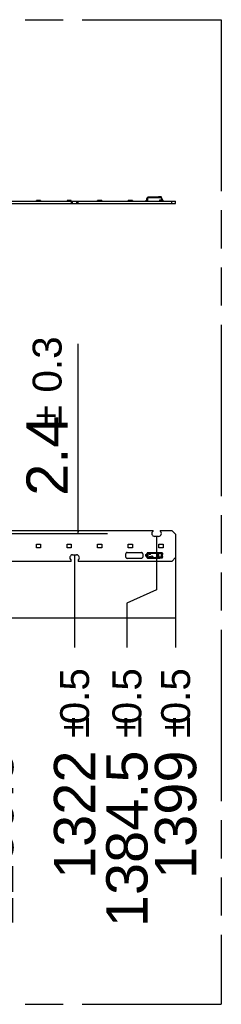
# Model space of a CAD drawing. Header units: millimetres. Extents: x 0 to 210, y 0 to 297.
# Tile 44 of 49: x 140 to 150, y 133 to 183. Entities that reach past the tile are written whole.
import ezdxf
from ezdxf.enums import TextEntityAlignment as Align

# ---------------------------------------------------------------- set-up
doc = ezdxf.new("R2010")
doc.units = ezdxf.units.MM
doc.header["$LTSCALE"] = 19.36
doc.linetypes.add('PHANTOM', pattern=[0.8, 0.45, -0.05, 0.1, -0.05, 0.1, -0.05])
doc.layers.get('0').update_dxf_attribs({"linetype": 'CONTINUOUS'})
doc.layers.add('DEFAULT_3', color=7, linetype='PHANTOM')
doc.layers.add('Z_DIM_2D', color=7, linetype='CONTINUOUS')
doc.styles.add('TEXTSTYLE_3', font='helveticaneueltw1g-ltcn.otf')
doc.styles.add('TEXTSTYLE_4', font='gdt', dxfattribs={"width": 0.7})
doc.dimstyles.new('DIMSTYLE_6', dxfattribs={"dimtxt": 2.1, "dimasz": 3.5, "dimexe": 1.5, "dimexo": 0, "dimgap": 0.525, "dimtad": 0, "dimtih": 1, "dimtoh": 1, "dimdec": 3, "dimlfac": 15, "dimdsep": 46, "dimtxsty": 'TEXTSTYLE_3', "dimblk": '_FILLED', "dimblk1": '_FILLED', "dimblk2": '_FILLED', "dimcen": 0.09, "dimclrt": 5, "dimadec": 3, "dimazin": 2, "dimtol": 1, "dimtp": 0.5, "dimtm": 0.5, "dimtfac": 1, "dimtdec": 3, "dimtofl": 0, "dimtmove": 0, "dimatfit": 3, "dimldrblk": '_FILLED', "dimfxl": 0, "dimtolj": 1, "dimarcsym": 0})
doc.dimstyles.new('DIMSTYLE_9', dxfattribs={"dimtxt": 2.1, "dimasz": 3.5, "dimexe": 1.5, "dimexo": 0, "dimgap": 0.525, "dimtad": 1, "dimdec": 3, "dimlfac": 15, "dimdsep": 46, "dimtxsty": 'TEXTSTYLE_3', "dimblk": '_FILLED', "dimblk1": '_FILLED', "dimblk2": '_FILLED', "dimcen": 0.09, "dimclrt": 5, "dimadec": 3, "dimazin": 2, "dimtol": 1, "dimtp": 0.3, "dimtm": 0.3, "dimtfac": 1, "dimtdec": 3, "dimtofl": 0, "dimtmove": 0, "dimatfit": 3, "dimldrblk": '_FILLED', "dimfxl": 0, "dimtolj": 1, "dimarcsym": 0})

# ---------------------------------------------------------------- blocks, each defined once
blk = doc.blocks.new('*D27')
at = {"layer": 'Z_DIM_2D', "color": 2, "linetype": 'Continuous', "transparency": 16777216}
blk.add_line((138.506, 156.444), (138.506, 150.801), dxfattribs=at)
at = {"layer": 'Z_DIM_2D', "color": 5, "linetype": 'Continuous', "transparency": 16777216}
for s, height, style, p in [('0.5', 1.47, 'TEXTSTYLE_3', (139.241, 149.751)), ('`', 1.47, 'TEXTSTYLE_4', (139.241, 147.283)), ('1259.5', 2.1, 'TEXTSTYLE_3', (139.556, 145.568))]:
    blk.add_text(s, height=height, rotation=90, dxfattribs=dict(at, style=style)).set_placement(p, align=Align.RIGHT)
blk = doc.blocks.new('_FILLED')
at = {"color": 0, "linetype": 'ByBlock'}
blk.add_solid([(0, 0), (-1, 0.125), (-1, -0.125)], dxfattribs=at)
blk = doc.blocks.new('_NONE')
blk = doc.blocks.new('*D28')
at = {"layer": 'Z_DIM_2D', "color": 2, "linetype": 'Continuous', "transparency": 16777216}
blk.add_line((142.672, 155.504), (142.672, 150.801), dxfattribs=at)
at = {"layer": 'Z_DIM_2D', "color": 5, "linetype": 'Continuous', "transparency": 16777216}
for s, height, style, p in [('0.5', 1.47, 'TEXTSTYLE_3', (143.407, 149.751)), ('`', 1.47, 'TEXTSTYLE_4', (143.407, 147.283)), ('1322', 2.1, 'TEXTSTYLE_3', (143.722, 145.568))]:
    blk.add_text(s, height=height, rotation=90, dxfattribs=dict(at, style=style)).set_placement(p, align=Align.RIGHT)
blk = doc.blocks.new('*D29')
at = {"layer": 'Z_DIM_2D', "color": 2, "linetype": 'Continuous', "transparency": 16777216}
for p, q in [((146.839, 156.444), (146.839, 153.723)), ((146.839, 153.723), (145.329, 153.053)), ((145.329, 153.053), (145.329, 150.801))]:
    blk.add_line(p, q, dxfattribs=at)
at = {"layer": 'Z_DIM_2D', "color": 5, "linetype": 'Continuous', "transparency": 16777216}
for s, height, style, p in [('0.5', 1.47, 'TEXTSTYLE_3', (146.064, 149.751)), ('`', 1.47, 'TEXTSTYLE_4', (146.064, 147.283)), ('1384.5', 2.1, 'TEXTSTYLE_3', (146.379, 145.568))]:
    blk.add_text(s, height=height, rotation=90, dxfattribs=dict(at, style=style)).set_placement(p, align=Align.RIGHT)
blk = doc.blocks.new('*D30')
at = {"layer": 'Z_DIM_2D', "color": 2, "linetype": 'Continuous', "transparency": 16777216}
blk.add_line((147.806, 155.96), (147.806, 150.801), dxfattribs=at)
at = {"layer": 'Z_DIM_2D', "color": 5, "linetype": 'Continuous', "transparency": 16777216}
for s, height, style, p in [('0.5', 1.47, 'TEXTSTYLE_3', (148.541, 149.751)), ('`', 1.47, 'TEXTSTYLE_4', (148.541, 147.283)), ('1399', 2.1, 'TEXTSTYLE_3', (148.856, 145.568))]:
    blk.add_text(s, height=height, rotation=90, dxfattribs=dict(at, style=style)).set_placement(p, align=Align.RIGHT)
blk = doc.blocks.new('*D34')
at = {"layer": 'Z_DIM_2D', "color": 2, "linetype": 'Continuous', "transparency": 16777216}
for p, q in [((142.85, 156.667), (142.85, 166.213)), ((138.749, 156.587), (144.35, 156.587)), ((142.85, 156.747), (142.85, 156.667)), ((142.85, 156.587), (142.85, 156.667))]:
    blk.add_line(p, q, dxfattribs=at)
at = {"layer": 'Z_DIM_2D', "color": 5, "linetype": 'Continuous', "transparency": 16777216}
for s, height, style, p in [('0.3', 1.47, 'TEXTSTYLE_3', (142.01, 163.744)), ('`', 1.47, 'TEXTSTYLE_4', (142.01, 162.029)), ('2.4', 2.1, 'TEXTSTYLE_3', (142.325, 158.503))]:
    blk.add_text(s, height=height, rotation=90, dxfattribs=dict(at, style=style)).set_placement(p)

msp = doc.modelspace()

# ---------------------------------------------------------------- linework, layer by layer
at = {"color": 7, "linetype": 'Continuous'}
for p, q in [((140.945543, 173.500204), (140.73221, 173.500204)), ((140.73221, 173.465537), (140.73221, 173.500204)), ((140.945543, 173.500204), (140.945543, 173.465537)), ((142.501098, 173.500204), (142.287765, 173.500204)), ((142.287765, 173.500204), (142.287765, 173.465537)), ((142.501098, 173.465537), (142.501098, 173.500204)), ((144.056654, 173.500204), (143.84332, 173.500204)), ((143.84332, 173.465537), (143.84332, 173.500204)), ((144.056654, 173.500204), (144.056654, 173.465537)), ((145.612209, 173.500204), (145.398876, 173.500204)), ((145.398876, 173.465537), (145.398876, 173.500204)), ((145.612209, 173.500204), (145.612209, 173.465537)), ((147.078966, 173.648891), (147.078964, 173.645973)), ((147.079179, 173.648461), (147.080873, 173.648266)), ((147.080873, 173.648266), (147.081926, 173.64845)), ((147.081926, 173.64845), (147.083381, 173.648899)), ((147.083381, 173.648899), (147.085027, 173.649446)), ((147.091309, 173.650555), (147.091495, 173.650417)), ((147.167764, 173.500204), (147.140555, 173.500204)), ((147.167764, 173.500204), (147.167764, 173.465537)), ((54.538888, 173.462204), (147.805555, 173.462204)), ((54.538888, 173.352204), (147.805555, 173.352204)), ((140.73221, 173.465537), (140.945543, 173.465537)), ((142.501098, 173.465537), (142.287765, 173.465537)), ((142.497222, 173.462204), (142.497222, 173.352204)), ((142.847222, 173.352204), (142.847222, 173.462204)), ((143.84332, 173.465537), (144.056654, 173.465537)), ((145.398876, 173.465537), (145.612209, 173.465537)), ((147.137222, 173.465537), (147.167764, 173.465537)), ((147.605555, 173.352204), (147.605555, 173.462204)), ((147.805555, 173.352204), (147.805555, 173.462204)), ((138.680555, 156.747056), (146.663888, 156.747056)), ((146.663888, 156.722056), (146.663888, 156.747056)), ((147.013888, 156.747056), (147.605555, 156.747056)), ((147.013888, 156.747056), (147.013888, 156.722056)), ((147.805555, 156.547056), (147.605555, 156.747056)), ((147.805555, 156.547056), (147.805555, 155.373722)), ((140.73221, 156.053722), (140.945543, 156.053722)), ((140.73221, 155.867056), (140.73221, 156.053722)), ((140.945543, 156.053722), (140.945543, 155.867056)), ((142.287765, 156.053722), (142.501098, 156.053722)), ((142.287765, 155.867056), (142.287765, 156.053722)), ((142.501098, 156.053722), (142.501098, 155.867056)), ((143.84332, 156.053722), (144.056654, 156.053722)), ((143.84332, 155.867056), (143.84332, 156.053722)), ((144.056654, 156.053722), (144.056654, 155.867056)), ((145.398876, 156.053722), (145.612209, 156.053722)), ((145.398876, 155.867056), (145.398876, 156.053722)), ((145.612209, 156.053722), (145.612209, 155.867056)), ((146.938888, 156.443722), (146.738889, 156.443722)), ((146.954431, 156.053722), (147.167764, 156.053722)), ((146.954431, 155.867056), (146.954431, 156.053722)), ((147.167764, 156.053722), (147.167764, 155.867056)), ((140.945543, 155.867056), (140.73221, 155.867056)), ((142.501098, 155.867056), (142.287765, 155.867056)), ((142.572222, 155.503722), (142.772222, 155.503722)), ((144.056654, 155.867056), (143.84332, 155.867056)), ((145.268888, 155.393722), (145.268888, 155.553722)), ((145.335555, 155.620389), (146.068888, 155.620389)), ((145.612209, 155.867056), (145.398876, 155.867056)), ((146.135555, 155.553723), (146.135555, 155.393722)), ((147.167764, 155.867056), (146.954431, 155.867056)), ((147.07908, 155.602142), (147.07904, 155.602142)), ((147.079485, 155.602112), (147.079081, 155.602142)), ((142.497222, 155.173722), (138.680555, 155.173722)), ((142.497222, 155.173722), (142.497222, 155.225389)), ((142.847222, 155.225389), (142.847222, 155.173722)), ((147.605555, 155.173722), (142.847222, 155.173722)), ((146.068888, 155.327056), (145.335555, 155.327056)), ((147.079315, 155.345306), (147.078605, 155.345369)), ((147.078605, 155.345369), (147.078965, 155.345321)), ((147.078966, 155.345646), (147.078965, 155.345391)), ((147.078965, 155.345321), (147.079906, 155.345338)), ((147.079179, 155.345558), (147.080436, 155.345599)), ((147.080302, 155.345422), (147.079337, 155.345311)), ((147.082943, 155.3463), (147.080029, 155.345491)), ((147.080436, 155.345599), (147.082961, 155.346269)), ((147.091309, 155.356901), (147.091495, 155.35863)), ((147.091452, 155.358644), (147.091312, 155.357211)), ((147.605555, 155.173722), (147.805555, 155.373722))]:
    msp.add_line(p, q, dxfattribs=at)
at = {"color": 6, "linetype": 'Continuous'}
for p, q in [((146.340555, 173.465537), (146.341664, 173.592647)), ((146.392499, 173.667441), (146.351021, 173.61801)), ((146.402712, 173.672204), (146.916206, 173.672204)), ((146.417139, 173.672183), (146.417887, 173.672204)), ((146.934965, 173.685165), (146.916111, 173.672204)), ((147.06695, 173.692204), (146.957626, 173.692204)), ((147.074125, 173.665158), (147.076495, 173.657172)), ((147.078961, 173.645972), (147.079887, 173.646308)), ((147.136542, 173.526651), (147.079479, 173.683431)), ((147.117727, 173.539451), (147.124005, 173.517922)), ((147.140555, 173.503918), (147.140555, 173.485537)), ((146.340701, 173.482204), (146.267222, 173.482204)), ((146.267222, 173.462204), (146.267222, 173.482204)), ((146.340657, 173.472204), (146.277222, 173.472204)), ((146.340555, 173.465537), (147.050555, 173.465537)), ((146.981717, 173.463365), (146.983888, 173.465537)), ((147.050555, 173.478024), (147.050555, 173.465537)), ((147.127222, 173.472204), (147.050555, 173.472204)), ((147.137222, 173.476744), (147.137222, 173.462204)), ((146.267222, 155.512056), (146.267222, 155.435389)), ((146.277222, 155.515389), (146.340701, 155.515389)), ((146.340555, 155.383721), (146.340555, 155.563724)), ((146.341664, 155.563169), (146.341664, 155.384275)), ((147.010556, 155.603722), (146.38068, 155.603722)), ((146.38068, 155.603722), (146.381791, 155.602612)), ((146.426406, 155.602148), (147.078961, 155.602148)), ((146.453888, 155.564089), (146.453888, 155.557056)), ((146.540555, 155.577422), (146.467222, 155.577422)), ((146.467222, 155.543722), (146.52722, 155.543722)), ((146.540555, 155.557056), (146.540555, 155.577422)), ((146.813888, 155.560771), (146.813888, 155.577405)), ((146.813976, 155.577422), (146.902778, 155.577422)), ((146.902778, 155.547732), (146.827315, 155.547732)), ((146.846223, 155.506656), (146.837389, 155.506656)), ((146.837389, 155.506656), (146.837389, 155.440789)), ((146.846223, 155.478139), (146.846223, 155.506656)), ((146.896111, 155.522152), (146.856111, 155.522152)), ((146.896111, 155.520389), (146.856111, 155.520389)), ((146.909445, 155.440389), (146.909445, 155.507056)), ((146.911208, 155.440389), (146.911208, 155.507056)), ((146.91578, 155.566832), (146.914788, 155.56959)), ((146.916111, 155.564089), (146.91578, 155.566832)), ((146.916206, 155.584137), (146.916111, 155.582909)), ((146.916111, 155.364536), (146.916111, 155.582909)), ((147.010556, 155.603077), (147.011006, 155.60308)), ((147.117728, 155.603077), (147.010556, 155.603077)), ((147.078565, 155.602064), (147.07904, 155.602142)), ((147.08079, 155.417124), (147.08079, 155.530454)), ((147.087529, 155.564481), (147.098687, 155.564581)), ((147.093996, 155.571009), (147.095651, 155.571308)), ((147.117506, 155.571402), (147.095675, 155.571227)), ((147.096474, 155.589254), (147.130266, 155.589512)), ((147.136519, 155.550353), (147.117688, 155.54546)), ((147.12057, 155.524107), (147.140532, 155.526831)), ((147.120594, 155.524107), (147.12057, 155.497056)), ((147.134127, 155.595778), (147.132989, 155.596897)), ((147.140555, 155.370745), (147.140555, 155.576699)), ((146.340701, 155.432056), (146.277222, 155.432056)), ((146.3806, 155.343722), (147.010555, 155.343722)), ((147.078964, 155.345297), (146.426408, 155.345297)), ((146.453888, 155.390389), (146.453888, 155.383356)), ((146.52722, 155.403722), (146.467222, 155.403722)), ((146.467222, 155.370022), (146.540555, 155.370022)), ((146.540555, 155.370022), (146.540555, 155.390389)), ((146.813888, 155.37004), (146.813888, 155.386545)), ((146.813888, 155.370022), (146.902764, 155.370022)), ((146.827315, 155.399713), (146.902778, 155.399713)), ((146.827682, 155.493722), (146.827682, 155.453722)), ((146.829445, 155.493722), (146.829445, 155.453722)), ((146.837389, 155.440789), (146.846223, 155.440789)), ((146.853049, 155.478139), (146.846223, 155.478139)), ((146.846223, 155.469306), (146.853049, 155.469306)), ((146.846223, 155.440789), (146.846223, 155.469306)), ((146.856111, 155.427056), (146.896111, 155.427056)), ((146.896111, 155.425292), (146.856111, 155.425292)), ((146.888867, 155.478139), (146.861329, 155.478139)), ((146.861329, 155.469306), (146.888867, 155.469306)), ((146.86958, 155.487088), (146.86958, 155.495522)), ((146.880616, 155.495522), (146.880616, 155.487088)), ((146.904056, 155.478139), (146.897147, 155.478139)), ((146.897147, 155.469306), (146.904056, 155.469306)), ((146.904056, 155.469306), (146.904056, 155.478139)), ((146.91578, 155.38912), (146.914788, 155.391878)), ((146.916111, 155.383356), (146.915778, 155.380414)), ((146.916111, 155.386377), (146.91578, 155.38912)), ((146.916111, 155.364536), (146.916206, 155.363308)), ((147.010555, 155.344367), (147.117727, 155.344367)), ((147.078961, 155.345297), (147.079887, 155.345336)), ((147.08578, 155.386585), (147.084811, 155.389182)), ((147.085512, 155.347018), (147.086283, 155.347487)), ((147.086862, 155.384214), (147.08578, 155.386585)), ((147.089182, 155.380455), (147.086862, 155.384214)), ((147.098683, 155.382866), (147.087565, 155.382963)), ((147.130266, 155.357932), (147.091706, 155.35831)), ((147.095684, 155.376218), (147.117539, 155.376041)), ((147.1177, 155.40203), (147.136528, 155.397137)), ((147.120559, 155.497056), (147.120582, 155.42333)), ((147.140536, 155.420609), (147.120559, 155.423335)), ((147.13058, 155.348592), (147.132977, 155.350538)), ((147.140227, 155.365349), (147.140481, 155.368091)), ((147.140481, 155.368091), (147.140555, 155.370752))]:
    msp.add_line(p, q, dxfattribs=at)
at = {"color": 9, "linetype": 'Continuous'}
for p, q in [((146.38171, 173.592746), (146.3806, 173.465537)), ((146.426408, 173.645973), (146.38171, 173.592746)), ((146.417885, 173.672204), (146.417726, 173.672199)), ((146.417885, 173.672204), (146.417887, 173.664796)), ((146.920155, 173.664796), (146.417887, 173.664796)), ((146.426408, 173.645973), (146.426409, 173.648891)), ((147.078964, 173.645973), (146.426408, 173.645973)), ((146.426409, 173.648891), (147.078966, 173.648891)), ((146.920155, 173.664796), (146.921399, 173.665822)), ((146.932213, 173.674842), (146.939274, 173.680783)), ((146.939274, 173.680783), (146.942518, 173.683506)), ((146.942518, 173.683506), (146.944416, 173.68495)), ((146.957626, 173.692204), (146.957626, 173.68883)), ((147.06695, 173.689241), (146.957628, 173.689241)), ((147.010555, 173.539451), (147.117727, 173.539451)), ((147.010555, 173.465537), (147.010555, 173.539451)), ((147.06695, 173.692204), (147.06695, 173.689241)), ((147.06695, 173.689241), (147.067671, 173.686822)), ((147.067671, 173.686822), (147.069233, 173.681571)), ((147.117727, 173.539451), (147.078964, 173.645973)), ((147.091262, 173.650725), (147.091482, 173.650451)), ((142.572222, 173.352204), (142.572222, 173.462204)), ((142.772222, 173.462204), (142.772222, 173.352204)), ((146.277222, 173.482204), (146.277222, 173.472204)), ((146.975269, 173.462204), (146.975269, 173.465537)), ((147.023888, 173.462204), (147.023888, 173.465537)), ((147.127222, 173.49512), (147.127222, 173.472204)), ((146.341664, 155.563169), (146.340555, 155.563169)), ((146.341664, 155.562615), (146.402712, 155.562183)), ((146.351021, 155.385045), (146.351021, 155.562399)), ((146.381791, 155.602612), (146.426406, 155.602148)), ((146.392499, 155.562399), (146.392499, 155.385045)), ((146.402712, 155.385261), (146.402712, 155.562183)), ((146.417887, 155.584137), (146.412172, 155.595146)), ((146.417887, 155.596081), (146.920078, 155.596081)), ((146.417887, 155.584137), (146.417887, 155.596081)), ((146.916206, 155.584137), (146.417887, 155.584137)), ((146.426409, 155.601798), (146.426408, 155.602148)), ((147.078966, 155.601798), (146.426409, 155.601798)), ((146.856111, 155.520389), (146.856111, 155.522152)), ((146.896111, 155.522152), (146.896111, 155.520389)), ((146.909445, 155.507056), (146.911208, 155.507056)), ((146.934965, 155.374181), (146.934965, 155.573263)), ((146.957626, 155.370963), (146.957627, 155.57648)), ((147.079479, 155.568097), (146.957626, 155.568099)), ((147.06695, 155.57648), (146.957627, 155.57648)), ((147.06695, 155.57648), (147.06695, 155.370963)), ((147.078961, 155.602148), (147.117728, 155.603077)), ((147.078964, 155.602054), (147.078966, 155.601798)), ((147.079479, 155.568097), (147.079479, 155.379344)), ((147.098687, 155.564581), (147.117506, 155.571402)), ((147.11773, 155.603077), (147.120497, 155.602736)), ((147.133017, 155.596871), (147.132974, 155.596911)), ((147.136542, 155.550159), (147.136542, 155.58704)), ((146.340555, 155.384275), (146.341664, 155.384275)), ((146.402712, 155.385261), (146.341664, 155.38483)), ((146.38171, 155.344832), (146.3806, 155.343722)), ((146.426408, 155.345297), (146.38171, 155.344832)), ((146.417885, 155.363309), (146.412172, 155.352298)), ((146.417885, 155.363308), (146.417887, 155.351363)), ((146.417886, 155.363308), (146.916206, 155.363308)), ((146.920155, 155.351363), (146.417887, 155.351363)), ((146.426408, 155.345297), (146.426409, 155.345646)), ((146.426409, 155.345646), (147.078966, 155.345646)), ((146.827682, 155.493722), (146.829445, 155.493722)), ((146.829445, 155.453722), (146.827682, 155.453722)), ((146.856111, 155.425292), (146.856111, 155.427056)), ((146.896111, 155.427056), (146.896111, 155.425292)), ((146.911208, 155.440389), (146.909445, 155.440389)), ((147.079479, 155.379343), (146.957626, 155.379343)), ((147.06695, 155.370963), (146.957628, 155.370963)), ((147.117727, 155.344367), (147.078964, 155.345297)), ((147.08079, 155.497056), (147.140555, 155.497056)), ((147.140555, 155.450389), (147.08079, 155.450389)), ((147.117539, 155.376041), (147.098684, 155.382865)), ((147.120519, 155.344726), (147.117731, 155.344367)), ((147.136542, 155.360407), (147.136542, 155.397277))]:
    msp.add_line(p, q, dxfattribs=at)
at = {"color": 7, "linetype": 'Continuous'}
for points in [[(147.078605, 173.647193), (147.078704, 173.646945), (147.078853, 173.646718), (147.078965, 173.646607)], [(147.079051, 173.646521), (147.079296, 173.646368), (147.079584, 173.646275), (147.079906, 173.646254)]]:
    msp.add_lwpolyline(points, dxfattribs=at)
at = {"color": 6, "linetype": 'Continuous'}
for points in [[(147.090577, 155.595367), (147.090316, 155.59581), (147.09004, 155.596239), (147.08975, 155.596653), (147.089448, 155.597053), (147.089133, 155.597438), (147.088808, 155.597807), (147.088472, 155.598161), (147.088127, 155.5985), (147.087772, 155.598822), (147.08741, 155.59913), (147.087042, 155.599421), (147.086667, 155.599695), (147.086288, 155.599954), (147.085904, 155.600197), (147.085516, 155.600425), (147.085124, 155.600637), (147.08473, 155.600834), (147.084334, 155.601016), (147.083936, 155.601184), (147.083537, 155.601337), (147.083138, 155.601475), (147.082739, 155.6016), (147.082341, 155.601711), (147.081945, 155.601808), (147.081553, 155.601892), (147.081166, 155.601963), (147.080784, 155.602021), (147.080408, 155.602068), (147.080035, 155.602103), (147.079668, 155.602126), (147.079311, 155.602139), (147.07908, 155.602142)], [(147.13719, 155.591609), (147.135782, 155.59379), (147.134127, 155.595778)], [(147.140555, 155.576676), (147.14051, 155.578775), (147.140294, 155.581545), (147.139877, 155.584218), (147.139233, 155.586794), (147.138342, 155.589264), (147.13719, 155.591609)], [(147.079315, 155.345306), (147.079681, 155.345319), (147.080049, 155.345343), (147.08042, 155.345379), (147.080795, 155.345425), (147.081175, 155.345483), (147.08156, 155.345554), (147.08195, 155.345638), (147.082345, 155.345735), (147.082741, 155.345845), (147.083139, 155.34597), (147.083537, 155.346108), (147.083935, 155.346261), (147.084332, 155.346428), (147.084727, 155.346609), (147.085121, 155.346806), (147.085512, 155.347018)], [(147.132968, 155.350532), (147.133795, 155.351325), (147.135505, 155.353283)], [(147.135505, 155.353283), (147.136962, 155.355438), (147.138151, 155.357742), (147.139081, 155.36017), (147.139768, 155.36271), (147.140227, 155.365349)]]:
    msp.add_lwpolyline(points, dxfattribs=at)
msp.add_circle((146.603888, 155.410389), 0.043799, dxfattribs=at)
at = {"color": 9, "linetype": 'Continuous'}
for radius in [0.039052, 0.036818]:
    msp.add_circle((146.603888, 155.410389), radius, dxfattribs=at)
at = {"color": 6, "linetype": 'Continuous'}
for centre, radius, start, end in [((146.381663, 173.592298), 0.04, 140.0000001, 179.5), ((146.402712, 173.65887), 0.013333, 90.0000254, 139.9998545), ((146.957626, 173.652204), 0.04, 90.0007018, 124.5080418), ((147.06695, 173.67887), 0.013333, 20.0006004, 89.9999453), ((144.074478, 172.777395), 3.128259, 16.4864296, 16.6317778), ((149.761815, 174.453775), 2.800985, 196.5230455, 196.6998035), ((147.073888, 173.50387), 0.066667, 0.0412927, 19.981572), ((146.403888, 173.502204), 0.04, 269.9999975, 293.5564643), ((147.127222, 173.485537), 0.013333, 270, 360), ((146.277222, 155.498722), 0.016667, 90, 126.8698976), ((146.467208, 155.564103), 0.013319, 89.9399412, 180.0604078), ((146.467222, 155.557056), 0.013333, 180, 270), ((146.856111, 155.493722), 0.02843, 90, 180), ((146.856111, 155.493722), 0.026667, 90, 180), ((146.896111, 155.507056), 0.015097, 359.9999999, 90), ((146.896111, 155.507056), 0.013333, 359.9999999, 90.0000001), ((147.12296, 155.545643), 0.040176, 156.1758353, 159.9810372), ((147.106439, 155.098178), 0.491177, 91.1624617, 91.7187264), ((147.117916, 155.582618), 0.020462, 82.776126, 89.9606084), ((147.075081, 155.517639), 0.069534, 27.0843056, 27.8843443), ((146.277222, 155.448722), 0.016667, 233.1301024, 270), ((146.375397, 155.383731), 0.034842, 180.0160318, 185.2302345), ((146.381667, 155.384833), 0.040002, 180.0036729, 270.0594887), ((146.467222, 155.390389), 0.013333, 90, 180), ((146.467208, 155.383342), 0.013319, 179.9395877, 270.0600634), ((146.856111, 155.453722), 0.02843, 180, 270), ((146.856111, 155.453722), 0.026667, 180, 270), ((146.875098, 155.473722), 0.022487, 104.2041895, 168.6727392), ((146.875098, 155.473722), 0.022487, 191.3272608, 348.6727392), ((146.875098, 155.473722), 0.01446, 112.4319829, 162.2153449), ((146.875098, 155.473722), 0.01446, 197.7846551, 342.2153449), ((146.875098, 155.473722), 0.022487, 11.3272608, 75.7958107), ((146.875098, 155.473722), 0.01446, 17.7846551, 67.5680174), ((146.896111, 155.440389), 0.015097, 270, 360), ((146.896111, 155.440389), 0.013333, 270, 0.0000001), ((146.90253, 155.383419), 0.013585, 334.6807542, 347.2182016), ((147.096375, 155.383037), 0.006943, 251.0462049, 264.8245837), ((147.113969, 155.409238), 0.025546, 332.0835244, 337.7905834)]:
    msp.add_arc(centre, radius, start, end, dxfattribs=at)
at = {"color": 9, "linetype": 'Continuous'}
for centre, radius, start, end in [((145.956468, 171.241941), 2.464321, 79.3434988, 79.5956127), ((146.053512, 174.717167), 1.363288, 309.5397545, 309.9219049), ((145.722532, 175.111963), 1.878469, 309.9364635, 310.0886201), ((150.316639, 174.646545), 3.387745, 196.5494344, 196.7048739), ((147.092603, 173.615151), 0.036254, 100.5048815, 101.9218655), ((147.110069, 173.56039), 0.044695, 288.1682131, 290.0082394), ((146.381667, 155.562611), 0.040002, 89.8246179, 179.9943057), ((147.078309, 155.588757), 0.013287, 77.8027433, 88.1060667), ((147.111603, 155.56588), 0.030822, 144.5571617, 151.9987629), ((147.104663, 155.571542), 0.021848, 126.3725452, 131.177814), ((147.077404, 155.359461), 0.013978, 303.4772138, 307.9171806), ((147.07806, 155.359654), 0.013474, 348.471176, 354.9503181), ((147.104811, 155.376082), 0.022081, 232.7299487, 233.5951421)]:
    msp.add_arc(centre, radius, start, end, dxfattribs=at)
at = {"color": 7, "linetype": 'Continuous'}
for centre, radius, start, end in [((147.11245, 173.560317), 0.093236, 110.6763317, 111.2847883), ((147.08756, 173.651574), 0.009969, 206.0692973, 213.1889676), ((147.115724, 173.551639), 0.102511, 109.8615801, 110.6756714), ((147.116751, 173.548816), 0.105515, 109.2692552, 109.865669), ((147.115254, 173.553126), 0.100952, 108.4132717, 109.2743476), ((147.109645, 173.570105), 0.083071, 106.9499591, 108.4414461), ((147.094089, 173.619695), 0.031101, 105.0038583, 106.9413486), ((147.104358, 173.59392), 0.057621, 108.5817659, 109.1991387), ((146.738889, 156.587056), 0.143333, 125.0333632, 269.9999318), ((146.638886, 156.722057), 0.025003, 315.1376252, 359.9977859), ((146.938888, 156.587056), 0.143333, 270.0000681, 54.9666369), ((147.038891, 156.722057), 0.025003, 180.0022157, 224.862374), ((142.572222, 155.360389), 0.143333, 89.9999965, 234.96643), ((142.772222, 155.360389), 0.143333, 305.0335701, 90.0000033), ((145.335554, 155.553723), 0.066666, 89.9993702, 180.0006297), ((146.068889, 155.553723), 0.066666, 0.0000003, 90.00063), ((147.078073, 155.588788), 0.013422, 1.4684018, 6.9965115), ((142.472219, 155.225388), 0.025003, 0.0022089, 44.8645531), ((142.872224, 155.225388), 0.025003, 135.135446, 179.9977923), ((145.335554, 155.393722), 0.066666, 179.9993699, 270.0006301), ((146.068889, 155.393722), 0.066666, 269.9993696, 360), ((147.078423, 155.355633), 0.010265, 271.0162438, 274.9363263), ((147.078341, 155.356596), 0.011232, 274.931475, 278.6434684), ((147.077748, 155.359132), 0.013843, 292.0394429, 298.2630014), ((147.077975, 155.358811), 0.013497, 291.6817041, 304.0559402), ((147.078128, 155.358541), 0.013187, 298.0000744, 301.5444847), ((147.07844, 155.358035), 0.012592, 301.5372816, 310.9442426), ((147.080287, 155.358218), 0.011204, 354.2123855, 0.4812327)]:
    msp.add_arc(centre, radius, start, end, dxfattribs=at)
at = {"color": 6, "linetype": 'Continuous'}
for centre, major_axis, ratio, start_param, end_param in [((146.277222, 173.455537), (0, 0.016667), 1, 0, 0.643501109), ((146.52722, 155.557056), (0.013335, 0), 0.999847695, -1.57079633, 0), ((146.902778, 155.561067), (0, -0.013335), 0.999847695, 0, 1.570796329), ((146.52722, 155.390389), (-0.013335, 0), 0.999847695, 3.141592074, 4.712388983)]:
    msp.add_ellipse(centre, major_axis=major_axis, ratio=ratio, start_param=start_param, end_param=end_param, dxfattribs=at)
for points, knots in [([(146.341664, 173.592647), (146.341667, 173.592904), (146.343296, 173.592382), (146.344965, 173.59292), (146.348938, 173.59264), (146.355984, 173.592782), (146.367202, 173.592605), (146.376602, 173.592549), (146.381708, 173.592492)], [0, 0, 0, 0, 0.019257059, 0.076185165, 0.168615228, 0.292993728, 0.61741357, 1, 1, 1, 1]), ([(146.381509, 173.592486), (146.377631, 173.595763), (146.370467, 173.601754), (146.362003, 173.609004), (146.35653, 173.613356), (146.353693, 173.616107), (146.352067, 173.616735), (146.351185, 173.618204), (146.351021, 173.61801)], [0, 0, 0, 0, 0.383118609, 0.707450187, 0.831689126, 0.92398067, 0.980804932, 1, 1, 1, 1]), ([(146.916206, 173.672204), (146.917081, 173.672204), (146.918364, 173.668695), (146.919479, 173.666622), (146.920155, 173.664796)], [0, 0, 0, 0, 0.310103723, 1, 1, 1, 1]), ([(147.050555, 173.478004), (147.050555, 173.482197), (147.045345, 173.491769), (147.032099, 173.511976), (147.019317, 173.52814), (147.010556, 173.539451)], [0, 0, 0, 0, 0.170581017, 0.417939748, 1, 1, 1, 1]), ([(146.380819, 155.603722), (146.370651, 155.603754), (146.349997, 155.594502), (146.340555, 155.573892), (146.340555, 155.563724)], [0, 0, 0, 0, 0.499984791, 1, 1, 1, 1]), ([(146.920078, 155.596081), (146.919616, 155.595457), (146.917614, 155.591724), (146.916742, 155.587525), (146.916206, 155.584137)], [0, 0, 0, 0, 0.184661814, 1, 1, 1, 1]), ([(147.08079, 155.530454), (147.080821, 155.533141), (147.081228, 155.5429), (147.082776, 155.552734), (147.085212, 155.559396)], [0, 0, 0, 0, 0.274753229, 1, 1, 1, 1]), ([(147.117733, 155.545195), (147.116466, 155.548064), (147.112577, 155.556038), (147.104845, 155.564632), (147.098727, 155.564579)], [0, 0, 0, 0, 0.338908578, 1, 1, 1, 1]), ([(147.117529, 155.571324), (147.119308, 155.571363), (147.129212, 155.568397), (147.13376, 155.557738), (147.136542, 155.550159)], [0, 0, 0, 0, 0.18061029, 1, 1, 1, 1]), ([(147.117733, 155.545195), (147.118279, 155.543673), (147.120221, 155.536805), (147.120591, 155.529606), (147.120594, 155.524107)], [0, 0, 0, 0, 0.22724015, 1, 1, 1, 1]), ([(147.13699, 155.549298), (147.137736, 155.547834), (147.140402, 155.540608), (147.140553, 155.532788), (147.140555, 155.526788)], [0, 0, 0, 0, 0.214971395, 1, 1, 1, 1]), ([(146.381509, 155.34483), (146.373326, 155.344894), (146.355646, 155.356095), (146.351041, 155.374967), (146.351021, 155.38483)], [0, 0, 0, 0, 0.453469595, 1, 1, 1, 1]), ([(146.916206, 155.363308), (146.916402, 155.362071), (146.91722, 155.357973), (146.918393, 155.353737), (146.920155, 155.351363)], [0, 0, 0, 0, 0.297556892, 1, 1, 1, 1]), ([(147.071863, 155.355961), (147.07238, 155.354815), (147.07422, 155.351071), (147.076648, 155.347449), (147.078966, 155.345646)], [0, 0, 0, 0, 0.299889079, 1, 1, 1, 1]), ([(147.084811, 155.389182), (147.084143, 155.391152), (147.081669, 155.400269), (147.080814, 155.409772), (147.08079, 155.417124)], [0, 0, 0, 0, 0.220515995, 1, 1, 1, 1]), ([(147.098709, 155.382866), (147.10047, 155.38285), (147.109922, 155.385434), (147.114681, 155.395268), (147.117734, 155.402255)], [0, 0, 0, 0, 0.187655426, 1, 1, 1, 1]), ([(147.136542, 155.397277), (147.135388, 155.394141), (147.131765, 155.385605), (147.123926, 155.376075), (147.117555, 155.376107)], [0, 0, 0, 0, 0.344066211, 1, 1, 1, 1]), ([(147.120582, 155.42333), (147.120571, 155.421394), (147.120225, 155.414315), (147.119402, 155.407143), (147.117734, 155.402255)], [0, 0, 0, 0, 0.27264182, 1, 1, 1, 1]), ([(147.140555, 155.420637), (147.140554, 155.418641), (147.140428, 155.411563), (147.139555, 155.40431), (147.137619, 155.399582)], [0, 0, 0, 0, 0.280950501, 1, 1, 1, 1])]:
    msp.add_open_spline(points, degree=3, knots=knots, dxfattribs=at)
at = {"color": 9, "linetype": 'Continuous'}
for points, knots in [([(146.392499, 173.667441), (146.393019, 173.66806), (146.396685, 173.66569), (146.399299, 173.66615), (146.401511, 173.665743)], [0, 0, 0, 0, 0.264451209, 1, 1, 1, 1]), ([(146.417726, 173.672199), (146.417106, 173.672164), (146.413714, 173.67065), (146.412688, 173.666605), (146.412172, 173.663761)], [0, 0, 0, 0, 0.176871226, 1, 1, 1, 1]), ([(146.412172, 173.663761), (146.413251, 173.660096), (146.415613, 173.652375), (146.422525, 173.647177), (146.426395, 173.645979)], [0, 0, 0, 0, 0.485388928, 1, 1, 1, 1]), ([(146.417887, 173.664796), (146.418005, 173.660092), (146.418617, 173.65248), (146.42473, 173.649199), (146.426409, 173.648891)], [0, 0, 0, 0, 0.733843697, 1, 1, 1, 1]), ([(146.934965, 173.685166), (146.935384, 173.685453), (146.938023, 173.686361), (146.940775, 173.684801), (146.942518, 173.683507)], [0, 0, 0, 0, 0.189414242, 1, 1, 1, 1]), ([(147.084391, 173.669934), (147.084108, 173.670722), (147.080912, 173.674319), (147.075422, 173.673663), (147.071863, 173.672765)], [0, 0, 0, 0, 0.185814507, 1, 1, 1, 1]), ([(147.085994, 173.650797), (147.086608, 173.65091), (147.088294, 173.651124), (147.090367, 173.651437), (147.091262, 173.650725)], [0, 0, 0, 0, 0.353244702, 1, 1, 1, 1]), ([(147.130265, 173.543892), (147.131143, 173.544791), (147.122259, 173.540431), (147.120715, 173.540537), (147.117731, 173.539452)], [0, 0, 0, 0, 0.283552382, 1, 1, 1, 1]), ([(147.124005, 173.517922), (147.12457, 173.515919), (147.126412, 173.508453), (147.127282, 173.500729), (147.127222, 173.49512)], [0, 0, 0, 0, 0.270624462, 1, 1, 1, 1]), ([(147.136538, 173.526661), (147.137081, 173.525169), (147.13201, 173.521084), (147.12835, 173.519478), (147.125362, 173.518392)], [0, 0, 0, 0, 0.332985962, 1, 1, 1, 1]), ([(147.127222, 173.49512), (147.128929, 173.495124), (147.134282, 173.495606), (147.140555, 173.500047), (147.140555, 173.503906)], [0, 0, 0, 0, 0.306786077, 1, 1, 1, 1]), ([(146.351021, 155.562615), (146.351063, 155.572486), (146.355732, 155.591377), (146.373456, 155.602552), (146.381661, 155.602613)], [0, 0, 0, 0, 0.546093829, 1, 1, 1, 1]), ([(146.412172, 155.595146), (146.406514, 155.591738), (146.396422, 155.582288), (146.392555, 155.568815), (146.392499, 155.562183)], [0, 0, 0, 0, 0.49895846, 1, 1, 1, 1]), ([(146.417226, 155.600528), (146.417796, 155.60082), (146.420743, 155.601908), (146.423924, 155.602141), (146.426406, 155.602148)], [0, 0, 0, 0, 0.205233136, 1, 1, 1, 1]), ([(146.426409, 155.601798), (146.424005, 155.60167), (146.419384, 155.601556), (146.418005, 155.597454), (146.417887, 155.596081)], [0, 0, 0, 0, 0.635945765, 1, 1, 1, 1]), ([(146.957626, 155.568101), (146.951661, 155.568115), (146.943819, 155.56958), (146.936608, 155.572496), (146.934965, 155.573263)], [0, 0, 0, 0, 0.766896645, 1, 1, 1, 1]), ([(147.06695, 155.57648), (147.067292, 155.577896), (147.068614, 155.582989), (147.070292, 155.588008), (147.071861, 155.591478)], [0, 0, 0, 0, 0.276741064, 1, 1, 1, 1]), ([(147.079479, 155.568097), (147.079074, 155.569116), (147.07613, 155.573454), (147.070933, 155.575768), (147.06695, 155.576478)], [0, 0, 0, 0, 0.213207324, 1, 1, 1, 1]), ([(147.071861, 155.591478), (147.072377, 155.592625), (147.074218, 155.596371), (147.076647, 155.599995), (147.078966, 155.601798)], [0, 0, 0, 0, 0.299899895, 1, 1, 1, 1]), ([(147.136542, 155.58704), (147.138682, 155.585488), (147.140424, 155.581549), (147.140554, 155.577818), (147.140555, 155.576688)], [0, 0, 0, 0, 0.700441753, 1, 1, 1, 1]), ([(146.392499, 155.385261), (146.392554, 155.378629), (146.396419, 155.365154), (146.406515, 155.355709), (146.412172, 155.352299)], [0, 0, 0, 0, 0.501027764, 1, 1, 1, 1]), ([(146.412172, 155.352299), (146.413163, 155.350288), (146.417, 155.345656), (146.423071, 155.345307), (146.426395, 155.345297)], [0, 0, 0, 0, 0.402749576, 1, 1, 1, 1]), ([(146.417887, 155.351363), (146.417956, 155.349985), (146.419439, 155.345902), (146.424007, 155.345749), (146.426409, 155.345646)], [0, 0, 0, 0, 0.364689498, 1, 1, 1, 1]), ([(146.934965, 155.374181), (146.936617, 155.374927), (146.94383, 155.37782), (146.951662, 155.379357), (146.957626, 155.379343)], [0, 0, 0, 0, 0.233096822, 1, 1, 1, 1]), ([(147.06695, 155.370963), (147.070964, 155.371677), (147.076144, 155.374029), (147.079087, 155.378358), (147.079479, 155.379344)], [0, 0, 0, 0, 0.793491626, 1, 1, 1, 1]), ([(147.06695, 155.370963), (147.067292, 155.369547), (147.068614, 155.364451), (147.070292, 155.359431), (147.071863, 155.355961)], [0, 0, 0, 0, 0.27675073, 1, 1, 1, 1]), ([(147.084391, 155.367091), (147.084898, 155.36614), (147.086806, 155.36295), (147.089338, 155.360109), (147.09144, 155.35851)], [0, 0, 0, 0, 0.2898104, 1, 1, 1, 1]), ([(147.136542, 155.360408), (147.13869, 155.361951), (147.140418, 155.365899), (147.140554, 155.369625), (147.140555, 155.370751)], [0, 0, 0, 0, 0.701447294, 1, 1, 1, 1])]:
    msp.add_open_spline(points, degree=3, knots=knots, dxfattribs=at)
for points in [[(146.412172, 173.663761), (146.41403, 173.664305), (146.415957, 173.664642), (146.417887, 173.664796)], [(146.944416, 173.68495), (146.94822, 173.687589), (146.952997, 173.689245), (146.957628, 173.689241)], [(147.06695, 173.689241), (147.068751, 173.6895), (147.070628, 173.689443), (147.072406, 173.689052)], [(147.072406, 173.689052), (147.075347, 173.688405), (147.078449, 173.686261), (147.079479, 173.683431)], [(147.078966, 173.648891), (147.08097, 173.64961), (147.083031, 173.650183), (147.085114, 173.650622)], [(146.402712, 155.562183), (146.402772, 155.571079), (146.410084, 155.579865), (146.417887, 155.584137)], [(146.417887, 155.596081), (146.415958, 155.59616), (146.413971, 155.595846), (146.412171, 155.595146)], [(146.417226, 155.600528), (146.415057, 155.599364), (146.413255, 155.597356), (146.412172, 155.595146)], [(146.916111, 155.582909), (146.922711, 155.580402), (146.929108, 155.577204), (146.934965, 155.573263)], [(146.920078, 155.596081), (146.92814, 155.59283), (146.935799, 155.588307), (146.942519, 155.58279)], [(146.942518, 155.582791), (146.939241, 155.580407), (146.93665, 155.576949), (146.934965, 155.573263)], [(146.942519, 155.58279), (146.946729, 155.579315), (146.952173, 155.576431), (146.957633, 155.57648)], [(147.084389, 155.580351), (147.083234, 155.585815), (147.077369, 155.590552), (147.071861, 155.591478)], [(147.084941, 155.599743), (147.0832, 155.600879), (147.081122, 155.601694), (147.079045, 155.601773)], [(147.084389, 155.580351), (147.082278, 155.57649), (147.080717, 155.57232), (147.079479, 155.568097)], [(147.085057, 155.600122), (147.083857, 155.600883), (147.082504, 155.601443), (147.081116, 155.601744)], [(147.091495, 155.588815), (147.091176, 155.593051), (147.088498, 155.597422), (147.084941, 155.599743)], [(147.091495, 155.588815), (147.091327, 155.593149), (147.088719, 155.597799), (147.085057, 155.600122)], [(147.090279, 155.587987), (147.088854, 155.58674), (147.087592, 155.585294), (147.086492, 155.583753)], [(147.120497, 155.602736), (147.12582, 155.601434), (147.130339, 155.594992), (147.130264, 155.589512)], [(147.132974, 155.59691), (147.130955, 155.598717), (147.128078, 155.599774), (147.125369, 155.599777)], [(147.136542, 155.58704), (147.134877, 155.588552), (147.132513, 155.589568), (147.130266, 155.589512)], [(147.13654, 155.587041), (147.136907, 155.590502), (147.135598, 155.594535), (147.133017, 155.596871)], [(146.417886, 155.363308), (146.410072, 155.367558), (146.402832, 155.376366), (146.402712, 155.385261)], [(146.412172, 155.352298), (146.413971, 155.351599), (146.415958, 155.351286), (146.417887, 155.351364)], [(146.934966, 155.374179), (146.929109, 155.370239), (146.922711, 155.367041), (146.916112, 155.364534)], [(146.920155, 155.351363), (146.928182, 155.354644), (146.935816, 155.359152), (146.942518, 155.364655)], [(146.934965, 155.374182), (146.93665, 155.370495), (146.939241, 155.367037), (146.942518, 155.364653)], [(146.942518, 155.364655), (146.946758, 155.368092), (146.95217, 155.370969), (146.957628, 155.370963)], [(147.084391, 155.367091), (147.083237, 155.361625), (147.077372, 155.356887), (147.071863, 155.355961)], [(147.078966, 155.345646), (147.08113, 155.345828), (147.083303, 155.346604), (147.085114, 155.347801)], [(147.079479, 155.379344), (147.080717, 155.375121), (147.08228, 155.370951), (147.084391, 155.367091)], [(147.085994, 155.348433), (147.08863, 155.350486), (147.090597, 155.353687), (147.091262, 155.356961)], [(147.130265, 155.357932), (147.130339, 155.352462), (147.125823, 155.346066), (147.120519, 155.344726)], [(147.132969, 155.35053), (147.130951, 155.348723), (147.128071, 155.347671), (147.125362, 155.34767)], [(147.130266, 155.357932), (147.132514, 155.357876), (147.134878, 155.358894), (147.136542, 155.360407)], [(147.136538, 155.360404), (147.136907, 155.356927), (147.135579, 155.352874), (147.132977, 155.350538)]]:
    msp.add_open_spline(points, degree=3, dxfattribs=at)
at = {"color": 7, "linetype": 'Continuous'}
for points in [[(147.085452, 173.642706), (147.083085, 173.642612), (147.080514, 173.644134), (147.079217, 173.646117)], [(147.079887, 173.646308), (147.081822, 173.646626), (147.083557, 173.647691), (147.085409, 173.648337)], [(147.07896, 155.602148), (147.082082, 155.602139), (147.085384, 155.600699), (147.087579, 155.598478)], [(147.087579, 155.598478), (147.089668, 155.596365), (147.091035, 155.593372), (147.091395, 155.590423)], [(147.091495, 155.588815), (147.091987, 155.590503), (147.091911, 155.592469), (147.091214, 155.594083)], [(147.079887, 155.345336), (147.081826, 155.345481), (147.083771, 155.346172), (147.085409, 155.347222)], [(147.086904, 155.348333), (147.084935, 155.346952), (147.082667, 155.345861), (147.080302, 155.345422)], [(147.091312, 155.357211), (147.090745, 155.353522), (147.088574, 155.349742), (147.085482, 155.347651)], [(147.086038, 155.347993), (147.088789, 155.350076), (147.090715, 155.353503), (147.091309, 155.356901)], [(147.086898, 155.348336), (147.087936, 155.349237), (147.088829, 155.350326), (147.089535, 155.351504)], [(147.089535, 155.351504), (147.090546, 155.353191), (147.091237, 155.355132), (147.091434, 155.357089)], [(147.091452, 155.358644), (147.091973, 155.356786), (147.091826, 155.354613), (147.090991, 155.352873)]]:
    msp.add_open_spline(points, degree=3, dxfattribs=at)
for points, knots in [([(147.091452, 173.650534), (147.09126, 173.651062), (147.088342, 173.650187), (147.086854, 173.650001), (147.085427, 173.649567)], [0, 0, 0, 0, 0.273337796, 1, 1, 1, 1]), ([(147.091452, 173.650534), (147.092042, 173.648964), (147.091428, 173.644636), (147.087466, 173.642787), (147.085452, 173.642706)], [0, 0, 0, 0, 0.454265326, 1, 1, 1, 1]), ([(147.085996, 173.648538), (147.086676, 173.648767), (147.088446, 173.64947), (147.090406, 173.649741), (147.091434, 173.650346)], [0, 0, 0, 0, 0.375363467, 1, 1, 1, 1]), ([(147.086038, 173.649736), (147.086657, 173.649902), (147.088373, 173.650227), (147.090219, 173.650889), (147.091309, 173.650555)], [0, 0, 0, 0, 0.359898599, 1, 1, 1, 1])]:
    msp.add_open_spline(points, degree=3, knots=knots, dxfattribs=at)
at = {"color": 6, "linetype": 'Continuous'}
for points in [[(147.137222, 173.46887), (147.134411, 173.470978), (147.130735, 173.472204), (147.127222, 173.472204)], [(146.813888, 155.561072), (146.813888, 155.557693), (146.815533, 155.554155), (146.817933, 155.551776)], [(146.817933, 155.551776), (146.820333, 155.549398), (146.823849, 155.547732), (146.827228, 155.547732)], [(146.914788, 155.56959), (146.912695, 155.573887), (146.907558, 155.577422), (146.902778, 155.577422)], [(147.086208, 155.561871), (147.087094, 155.563871), (147.088165, 155.565821), (147.089533, 155.567526)], [(147.089533, 155.567526), (147.090714, 155.568998), (147.092201, 155.570428), (147.093996, 155.571009)], [(147.132976, 155.596909), (147.129558, 155.600015), (147.125071, 155.602335), (147.120489, 155.602917)], [(146.817932, 155.395669), (146.815554, 155.393268), (146.81391, 155.389752), (146.813888, 155.386373)], [(146.827228, 155.399713), (146.823849, 155.399713), (146.82031, 155.39807), (146.817932, 155.395669)], [(146.91481, 155.377609), (146.912777, 155.373321), (146.907509, 155.370022), (146.902764, 155.370022)], [(146.914788, 155.391878), (146.912695, 155.396175), (146.907558, 155.399713), (146.902778, 155.399713)], [(147.094119, 155.37647), (147.092119, 155.377157), (147.090465, 155.378774), (147.089182, 155.380455)], [(147.117917, 155.344364), (147.122367, 155.344365), (147.126965, 155.345996), (147.13058, 155.348592)]]:
    msp.add_open_spline(points, degree=3, dxfattribs=at)
at = {"layer": 'DEFAULT_3', "color": 91, "linetype": 'PHANTOM', "true_color": 0x80ff80}
for p, q in [((50.128636, 182.68), (150.128636, 182.68)), ((150.128636, 182.68), (150.128636, 132.68)), ((50.128636, 132.68), (150.128636, 132.68))]:
    msp.add_line(p, q, dxfattribs=at)
at = {"layer": 'Z_DIM_2D', "color": 2, "linetype": 'Continuous'}
msp.add_line((54.538888, 152.301135), (147.805555, 152.301135), dxfattribs=at)

# ---------------------------------------------------------------- dimensions: what is measured, and where the dimension line sits
dim = msp.add_linear_dim(base=(142.850063, 156.587056), p1=(146.663888, 156.747056), p2=(138.748888, 156.587056), angle=270, dimstyle='DIMSTYLE_9', override={"dimblk1": 'NONE', "dimblk2": 'NONE', "dimsah": 1}, dxfattribs=at)
dim.commit()
dim.dimension.update_dxf_attribs({"geometry": '*D34', "text_midpoint": (142.850063, 162.357985), "dimtype": 160})
for feature_location, offset, origin, picture, middle in [((138.505555, 156.443722), (0, -5.642588), (54.538888, 156.443722), '*D27', (138.505555, 143.780761)), ((146.838888, 156.443722), (-1.509755, -5.642588), (54.538888, 156.443722), '*D29', (145.329134, 143.780761)), ((147.805555, 155.960389), (0, -5.159254), (54.538888, 155.960389), '*D30', (147.805555, 144.838597)), ((142.672222, 155.503722), (0, -4.702588), (54.538888, 155.503722), '*D28', (142.672222, 144.838597))]:
    dim = msp.add_ordinate_dim(feature_location=feature_location, offset=offset, dtype=1, origin=origin, dimstyle='DIMSTYLE_6', override={"dimblk1": 'NONE', "dimsah": 1}, dxfattribs=at)
    dim.commit()
    dim.dimension.update_dxf_attribs({"geometry": picture, "text_midpoint": middle})

doc.saveas('drawing.dxf')
